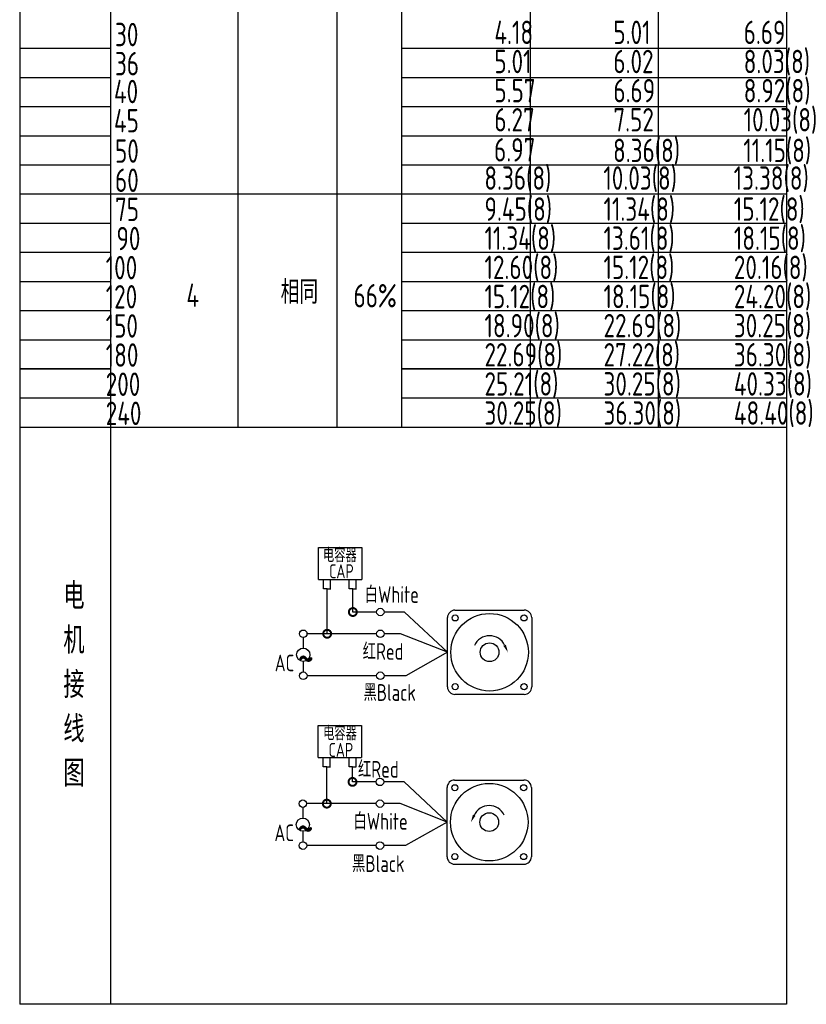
# Model space of a CAD drawing. Header units: inches. Extents: x -739 to 4096, y 9 to 1581.
# Tile 13 of 36: x 2455 to 2684, y 9 to 296. Entities that reach past the tile are written whole.
import ezdxf

# ---------------------------------------------------------------- set-up
doc = ezdxf.new("R2010")
doc.units = ezdxf.units.IN
doc.header["$LTSCALE"] = 10
doc.header["$MEASUREMENT"] = 0
for name, color, linetype in [('1轮廓实线层', 7, 'Continuous'), ('2细线层', 4, 'Continuous'), ('6文字层', 3, 'Continuous'), ('7标注层', 4, 'Continuous')]:
    doc.layers.add(name, color=color, linetype=linetype)
doc.styles.add('PC_TEXTSTYLE', font='isocp.shx', dxfattribs={"width": 0.8, "bigfont": 'HZFS.SHX'})

# ---------------------------------------------------------------- blocks, each defined once
blk = doc.blocks.new('_DotSmall')
at = {"color": 0, "linetype": 'ByBlock', "const_width": 0.5}
blk.add_lwpolyline([(-0.0625, 0, 1), (0.0625, 0, 1)], format="xyb", close=True, dxfattribs=at)

msp = doc.modelspace()

# ---------------------------------------------------------------- linework, layer by layer
at = {"layer": '1轮廓实线层'}
for p, q in [((2678.381, 583), (2678.381, 192.181)), ((2454.949, 427.348), (2454.949, 153.317)), ((2454.949, 192.181), (2454.949, 9)), ((2678.381, 192.181), (2678.381, 9)), ((2678.381, 9), (2454.949, 9))]:
    msp.add_line(p, q, dxfattribs=at)
at = {"layer": '1轮廓实线层', "color": 4}
for p, q in [((2603.644, 391.653), (2603.644, 177.302)), ((2641.014, 391.653), (2641.014, 177.302))]:
    msp.add_line(p, q, dxfattribs=at)
at = {"layer": '2细线层'}
for p, q in [((2481.494, 177.302), (2481.494, 403.245)), ((2518.587, 177.302), (2518.587, 403.245)), ((2547.433, 177.302), (2547.433, 403.245)), ((2566.274, 177.302), (2566.274, 403.245)), ((2454.949, 287.751), (2481.494, 287.751)), ((2566.274, 287.751), (2678.381, 287.751)), ((2454.949, 279.255), (2481.494, 279.255)), ((2566.274, 279.255), (2678.381, 279.255)), ((2454.949, 270.759), (2481.494, 270.759)), ((2566.274, 270.759), (2678.381, 270.759)), ((2454.949, 262.263), (2481.494, 262.263)), ((2566.274, 262.263), (2678.381, 262.263)), ((2454.949, 253.767), (2481.494, 253.767)), ((2566.274, 253.767), (2678.381, 253.767)), ((2454.949, 245.271), (2566.274, 245.271)), ((2566.274, 245.271), (2678.381, 245.271)), ((2454.949, 236.775), (2481.494, 236.775)), ((2566.274, 236.775), (2678.381, 236.775)), ((2454.949, 228.279), (2481.494, 228.279)), ((2566.274, 228.279), (2678.381, 228.279)), ((2454.949, 219.783), (2481.494, 219.783)), ((2566.274, 219.783), (2678.381, 219.783)), ((2454.949, 211.287), (2481.494, 211.287)), ((2566.274, 211.287), (2678.381, 211.287)), ((2454.949, 202.79), (2481.494, 202.79)), ((2566.274, 202.79), (2678.381, 202.79)), ((2481.494, 194.294), (2454.949, 194.294)), ((2454.949, 194.294), (2481.494, 194.294)), ((2678.381, 194.294), (2566.274, 194.294)), ((2566.274, 194.294), (2678.381, 194.294)), ((2454.949, 185.798), (2481.494, 185.798)), ((2566.274, 185.798), (2678.381, 185.798)), ((2454.949, 177.302), (2566.274, 177.302)), ((2481.494, 9), (2481.494, 177.302)), ((2566.274, 177.302), (2678.381, 177.302)), ((2542.007, 132.91), (2542.007, 142.196)), ((2542.007, 142.196), (2554.644, 142.196)), ((2554.644, 142.196), (2554.644, 132.91)), ((2542.007, 132.91), (2554.593, 132.91)), ((2543.488, 130.131), (2543.488, 132.91)), ((2545.529, 130.131), (2545.529, 132.91)), ((2550.972, 130.138), (2550.972, 132.917)), ((2553.013, 130.138), (2553.013, 132.917)), ((2544.538, 130.131), (2543.488, 130.131)), ((2544.509, 130.131), (2545.559, 130.131)), ((2544.538, 117.039), (2544.538, 130.131)), ((2552.022, 130.138), (2550.972, 130.138)), ((2551.992, 130.138), (2553.042, 130.138)), ((2552.022, 123.386), (2552.022, 130.165)), ((2558.932, 123.386), (2552.022, 123.386)), ((2567.045, 123.386), (2561.119, 123.386)), ((2579.592, 111.648), (2567.045, 123.386)), ((2558.937, 117.039), (2544.538, 117.039)), ((2579.592, 111.648), (2567.425, 104.813)), ((2558.932, 104.813), (2538.698, 104.813)), ((2567.425, 104.813), (2561.119, 104.813)), ((2541.934, 81.006), (2541.934, 90.292)), ((2541.934, 90.292), (2554.571, 90.292)), ((2554.571, 90.292), (2554.571, 81.006)), ((2541.934, 81.006), (2554.52, 81.006)), ((2543.415, 78.227), (2543.415, 81.006)), ((2545.456, 78.227), (2545.456, 81.006)), ((2550.899, 78.234), (2550.899, 81.013)), ((2552.94, 78.234), (2552.94, 81.013)), ((2544.465, 78.227), (2543.415, 78.227)), ((2544.436, 67.505), (2544.436, 78.227)), ((2544.436, 78.227), (2545.486, 78.227)), ((2551.949, 78.234), (2550.899, 78.234)), ((2551.919, 78.234), (2552.969, 78.234)), ((2551.919, 73.852), (2551.919, 78.228)), ((2558.829, 73.852), (2551.919, 73.852)), ((2566.943, 73.852), (2561.016, 73.852)), ((2579.49, 62.114), (2566.943, 73.852)), ((2558.834, 67.505), (2544.436, 67.505)), ((2579.49, 62.114), (2567.323, 55.279)), ((2558.829, 55.279), (2538.596, 55.279)), ((2567.323, 55.279), (2561.016, 55.279)), ((2581.672, 49.84), (2601.856, 49.84))]:
    msp.add_line(p, q, dxfattribs=at)
at = {"layer": '2细线层', "color": 4}
for p, q in [((2581.774, 123.922), (2601.958, 123.922)), ((2579.592, 101.556), (2579.592, 121.74)), ((2604.14, 121.74), (2604.14, 101.556)), ((2601.958, 99.374), (2581.774, 99.374)), ((2582.668, 99.374), (2581.774, 99.374)), ((2579.49, 52.022), (2579.49, 72.206)), ((2581.672, 74.388), (2601.856, 74.388)), ((2604.038, 72.206), (2604.038, 52.022))]:
    msp.add_line(p, q, dxfattribs=at)
at = {"layer": '2细线层'}
for points in [[(2596.244, 113.689, 0, 0, 0), (2596.244, 113.689, 0.818, 0, 0), (2597.223, 111.588, 0, 0, 0)], [(2587.386, 64.155, 0, 0, 0), (2587.386, 64.155, 0.818, 0, 0), (2586.407, 62.054, 0, 0, 0)]]:
    msp.add_lwpolyline(points, format="xyseb", dxfattribs=at)
for centre in [(2560.025, 123.386), (2537.557, 117.039), (2560.03, 117.039), (2537.575, 104.813), (2560.025, 104.813), (2559.923, 73.852), (2537.455, 67.505), (2559.928, 67.505), (2537.473, 55.279), (2559.923, 55.279)]:
    msp.add_circle(centre, 1.094, dxfattribs=at)
at = {"layer": '2细线层', "color": 4}
for centre, radius in [((2591.866, 111.648), 11.296), ((2581.837, 121.677), 0.886), ((2601.895, 121.677), 0.886), ((2591.866, 111.648), 2.728), ((2581.837, 101.619), 0.886), ((2601.895, 101.619), 0.886), ((2591.764, 62.114), 11.296), ((2581.735, 72.143), 0.886), ((2601.793, 72.143), 0.886), ((2591.764, 62.114), 2.728), ((2581.735, 52.085), 0.886), ((2601.793, 52.085), 0.886)]:
    msp.add_circle(centre, radius, dxfattribs=at)
for centre, start, end in [((2581.774, 121.74), 90, 180), ((2601.958, 121.74), 0, 90), ((2581.774, 101.556), 180, 270), ((2601.958, 101.556), 270, 0), ((2581.672, 72.206), 90, 180), ((2601.856, 72.206), 0, 90), ((2581.672, 52.022), 180, 270), ((2601.856, 52.022), 270, 0)]:
    msp.add_arc(centre, 2.182, start, end, dxfattribs=at)
at = {"layer": '2细线层'}
for centre in [(2591.866, 111.648), (2591.764, 62.114)]:
    msp.add_arc(centre, 4.83, 25, 156.22351, dxfattribs=at)
at = {"layer": '7标注层'}
for p, q in [((2537.569, 115.945), (2537.571, 112.85)), ((2544.538, 117.039), (2538.651, 117.039)), ((2565.923, 117.039), (2561.124, 117.039)), ((2579.592, 111.648), (2565.923, 117.039)), ((2537.573, 109.002), (2537.575, 105.906)), ((2537.466, 66.412), (2537.468, 63.316)), ((2544.436, 67.505), (2538.548, 67.505)), ((2565.82, 67.505), (2561.021, 67.505)), ((2579.49, 62.114), (2565.82, 67.505)), ((2537.471, 59.468), (2537.473, 56.373))]:
    msp.add_line(p, q, dxfattribs=at)
for centre in [(2537.572, 110.926), (2537.469, 61.392)]:
    msp.add_circle(centre, 1.924, dxfattribs=at)

# ---------------------------------------------------------------- block references
at = {"layer": '2细线层'}
for p, xscale, yscale, zscale, rotation in [((2552.022, 123.386), 4.608324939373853, 4.608324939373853, 4.608324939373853, 0.0552960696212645), ((2544.538, 117.039), 4.608324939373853, 4.608324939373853, 4.608324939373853, 0.0552960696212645), ((2551.919, 73.852), 4.608324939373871, 4.608324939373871, 4.608324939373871, 0.05529606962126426), ((2544.436, 67.505), 4.608324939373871, 4.608324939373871, 4.608324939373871, 0.05529606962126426)]:
    msp.add_blockref('_DotSmall', p, dxfattribs=dict(at, xscale=xscale, yscale=yscale, zscale=zscale, rotation=rotation))

# ---------------------------------------------------------------- texts
at = {"layer": '6文字层', "style": 'PC_TEXTSTYLE'}
for s, insert, char_height, width, attachment_point in [('{\\C3;                4.18}', (2543.268, 295.815), 6.82948, 79.68493, 1), ('{\\C3;                5.01}', (2577.947, 295.815), 6.82948, 79.68493, 1), ('{\\C3;                6.69}', (2615.923, 295.815), 6.82948, 79.68493, 1), ('{\\C3;                   30}', (2423.37, 295.174), 6.82948, 79.68493, 1), ('{\\C3;                5.01}', (2543.268, 287.319), 6.82948, 79.68493, 1), ('{\\C3;                6.02}', (2577.947, 287.319), 6.82948, 79.68493, 1), ('{\\C3;                8.03(8)}', (2615.923, 287.319), 6.82948, 79.68493, 1), ('{\\C3;                   36}', (2423.37, 286.678), 6.82948, 79.68493, 1), ('{\\C3;                   40}', (2423.057, 278.561), 6.82948, 79.68493, 1), ('{\\C3;                5.57}', (2543.268, 278.823), 6.82948, 79.68493, 1), ('{\\C3;                6.69}', (2577.947, 278.823), 6.82948, 79.68493, 1), ('{\\C3;                8.92(8)}', (2615.923, 278.823), 6.82948, 79.68493, 1), ('{\\C3;                   45}', (2423.057, 270.064), 6.82948, 79.68493, 1), ('{\\C3;                6.27}', (2543.268, 270.327), 6.82948, 79.68493, 1), ('{\\C3;                7.52}', (2577.947, 270.327), 6.82948, 79.68493, 1), ('{\\C3;                10.03(8)}', (2615.923, 270.327), 6.82948, 79.68493, 1), ('{\\C3;                   50}', (2423.37, 261.19), 6.82948, 79.68493, 1), ('{\\C3;                6.97}', (2543.19, 261.569), 6.82948, 79.68493, 1), ('{\\C3;               8.36(8)}', (2580.975, 261.397), 6.82948, 79.68493, 1), ('{\\C3;               11.15(8)}', (2618.952, 261.397), 6.82948, 79.68493, 1), ('{\\C3;                   60}', (2423.37, 252.694), 6.82948, 79.68493, 1), ('{\\C3;                8.36(8)}', (2540.356, 253.335), 6.82948, 79.68493, 1), ('{\\C3;                10.03(8)}', (2575.035, 253.335), 6.82948, 79.68493, 1), ('{\\C3;                13.38(8)}', (2613.011, 253.335), 6.82948, 79.68493, 1), ('{\\C3;                   75}', (2423.37, 244.198), 6.82948, 79.68493, 1), ('{\\C3;                9.45(8)}', (2540.404, 244.287), 6.82948, 79.68493, 1), ('{\\C3;                11.34(8)}', (2575.083, 244.287), 6.82948, 79.68493, 1), ('{\\C3;                15.12(8)}', (2613.059, 244.287), 6.82948, 79.68493, 1), ('{\\C3;                   90}', (2423.791, 235.701), 6.82948, 79.68493, 1), ('{\\C3;                11.34(8)}', (2540.404, 235.791), 6.82948, 79.68493, 1), ('{\\C3;                13.61(8)}', (2575.083, 235.791), 6.82948, 79.68493, 1), ('{\\C3;                18.15(8)}', (2613.059, 235.791), 6.82948, 79.68493, 1), ('{\\C3;                  100}', (2423.791, 227.205), 6.82948, 79.68493, 1), ('{\\C3;                12.60(8)}', (2540.402, 227.295), 6.82948, 79.68493, 1), ('{\\C3;                15.12(8)}', (2575.081, 227.295), 6.82948, 79.68493, 1), ('{\\C3;                20.16(8)}', (2613.058, 227.295), 6.82948, 79.68493, 1), ('{\\C3;     相同}', (2515.364, 220.086), 6.82948, 79.68493, 1), ('{\\C3;                  120}', (2423.791, 218.709), 6.82948, 79.68493, 1), ('{\\C3;     4}', (2487.907, 219.172), 6.82948, 79.68493, 1), ('{\\C3;   66%}', (2542.845, 219.026), 6.82948, 79.68493, 1), ('{\\C3;                15.12(8)}', (2540.402, 218.799), 6.82948, 79.68493, 1), ('{\\C3;                18.15(8)}', (2575.081, 218.799), 6.82948, 79.68493, 1), ('{\\C3;                24.20(8)}', (2613.058, 218.799), 6.82948, 79.68493, 1), ('{\\C3;                  150}', (2423.791, 210.213), 6.82948, 79.68493, 1), ('{\\C3;                18.90(8)}', (2540.402, 210.303), 6.82948, 79.68493, 1), ('{\\C3;                22.69(8)}', (2575.081, 210.303), 6.82948, 79.68493, 1), ('{\\C3;                30.25(8)}', (2613.058, 210.303), 6.82948, 79.68493, 1), ('{\\C3;                  180}', (2423.791, 201.717), 6.82948, 79.68493, 1), ('{\\C3;                22.69(8)}', (2540.402, 201.807), 6.82948, 79.68493, 1), ('{\\C3;                27.22(8)}', (2575.081, 201.807), 6.82948, 79.68493, 1), ('{\\C3;                36.30(8)}', (2613.058, 201.807), 6.82948, 79.68493, 1), ('{\\C3;                  200}', (2423.791, 193.221), 6.82948, 79.68493, 1), ('{\\C3;                25.21(8)}', (2540.402, 193.311), 6.82948, 79.68493, 1), ('{\\C3;                30.25(8)}', (2575.081, 193.311), 6.82948, 79.68493, 1), ('{\\C3;                40.33(8)}', (2613.058, 193.311), 6.82948, 79.68493, 1), ('{\\C3;                  240}', (2423.791, 184.725), 6.82948, 79.68493, 1), ('{\\C3;                30.25(8)}', (2540.402, 184.815), 6.82948, 79.68493, 1), ('{\\C3;                36.30(8)}', (2575.081, 184.815), 6.82948, 79.68493, 1), ('{\\C3;                48.40(8)}', (2613.058, 184.815), 6.82948, 79.68493, 1), ('\\pi0.53358;电容器', (2542.776, 142.004), 4.0922, 22.00288, 1), ('\\pi2.7793;CAP', (2542.318, 137.309), 4.0922, 12.5861, 1), ('{\\C3;     电\\P     机\\P     接\\P     线\\P     图}', (2461.882, 131.945), 7.76078, 152.88902, 2), ('白White', (2555.456, 130.921), 4.8615, 16.75138, 1), ('\\pi0.16814;红Red', (2554.709, 114.303), 4.86153, 12.43353, 1), ('\\pi1.845;AC', (2527.434, 110.961), 4.86153, 8.74608, 1), ('\\pi0.099965;~', (2535.834, 114.418), 9.83109, 3.34588, 1), ('黑Black', (2555.109, 102.347), 4.8615, 17.42562, 1), ('\\pi0.53358;电容器', (2542.825, 90.078), 4.0922, 18.93636, 1), ('\\pi2.7793;CAP', (2542.177, 85.224), 4.0922, 12.5861, 1), ('\\pi0.16814;红Red', (2553.332, 79.956), 4.86153, 12.43353, 1), ('白White', (2552.207, 64.776), 4.8615, 18.82882, 1), ('\\pi1.845;AC', (2527.332, 61.427), 4.86153, 8.74608, 1), ('\\pi0.099965;~', (2535.732, 64.884), 9.83109, 3.34588, 1), ('黑Black', (2551.789, 52.441), 4.8615, 18.26035, 1)]:
    msp.add_mtext(s, dxfattribs=dict(at, insert=insert, char_height=char_height, width=width, attachment_point=attachment_point))

doc.saveas('drawing.dxf')
